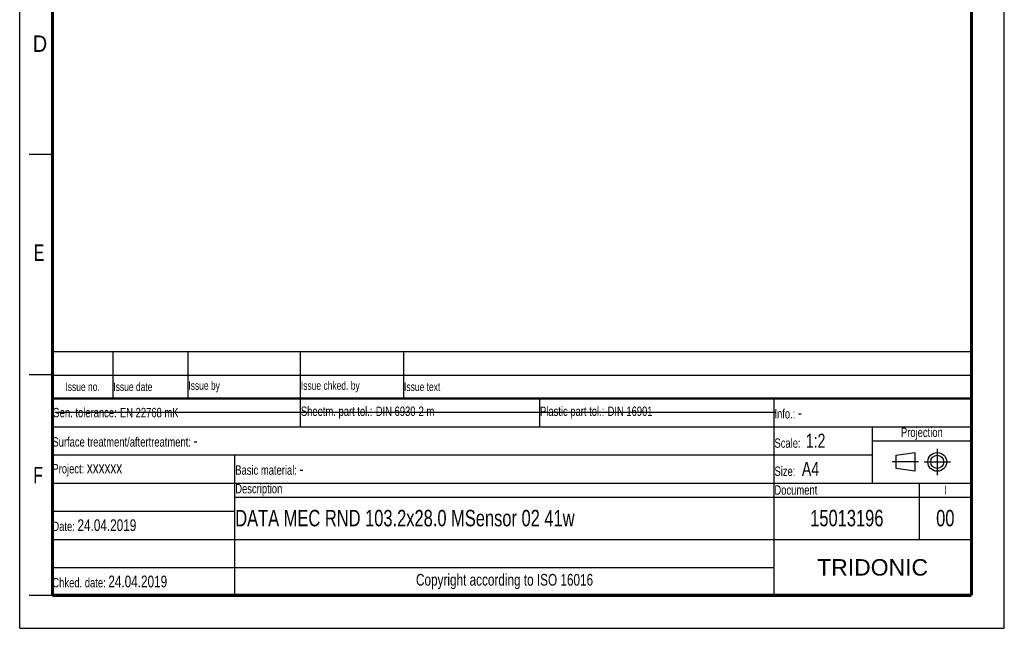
# Model space of a CAD drawing. Header units: millimetres. Extents: x 0 to 210, y 0 to 297.
# Tile 1 of 7: x 0 to 210, y 0 to 130. Entities that reach past the tile are written whole.
import ezdxf

# ---------------------------------------------------------------- set-up
doc = ezdxf.new("R2010")
doc.units = ezdxf.units.MM
doc.header["$LTSCALE"] = 19.36
doc.linetypes.add('CENTER', pattern=[0.6, 0.375, -0.075, 0.075, -0.075])
doc.layers.get('0').update_dxf_attribs({"linetype": 'CONTINUOUS'})
doc.layers.add('DEFAULT_1', color=7, linetype='CENTER')
doc.styles.add('TEXTSTYLE_2', font='txt', dxfattribs={"width": 0.75})
doc.styles.add('TEXTSTYLE_5', font='arial.ttf')

# ---------------------------------------------------------------- blocks, each defined once
blk = doc.blocks.new('PROJEKTIONSMETHODE_BL0', base_point=(192.31, 35.47))
at = {"color": 2, "linetype": 'Continuous'}
for p, q in [((186.91, 36.87), (190.91, 37.47)), ((186.91, 34.07), (186.91, 36.87)), ((190.91, 37.47), (190.91, 33.47)), ((190.91, 33.47), (186.91, 34.07))]:
    blk.add_line(p, q, dxfattribs=at)
for radius in [2, 1.4]:
    blk.add_circle((195.71, 35.47), radius, dxfattribs=at)
at = {"layer": 'DEFAULT_1', "color": 2, "linetype": 'CENTER'}
for p, q in [((195.71, 38.27), (195.71, 32.67)), ((191.71, 35.47), (186.11, 35.47)), ((192.91, 35.47), (198.5, 35.47))]:
    blk.add_line(p, q, dxfattribs=at)
blk = doc.blocks.new('*T16')
at = {"color": 0, "linetype": 'ByBlock', "lineweight": -2, "transparency": 16777216}
for p, q in [((0, 42), (196, 42)), ((0, 0), (0, 42)), ((53, 36), (53, 42)), ((104, 36), (104, 42)), ((154, 0), (154, 42)), ((196, 0), (196, 42)), ((0, 36), (196, 36)), ((175, 24), (175, 36)), ((175, 33), (196, 33)), ((0, 30), (175, 30)), ((39, 0), (39, 30)), ((0, 24), (196, 24)), ((185, 12), (185, 24)), ((39, 21), (196, 21)), ((0, 18), (39, 18)), ((0, 12), (196, 12)), ((0, 6), (154, 6)), ((0, 0), (196, 0))]:
    blk.add_line(p, q, dxfattribs=at)
at = {"color": 5, "linetype": 'Continuous', "transparency": 16777216}
for s, insert, char_height, width, attachment_point, style in [('Gen. tolerance:\\H2.5; \\H2.0;EN 22768 mK', (0.06, 39), 2, 52.88, 4, 'TEXTSTYLE_2'), ('Sheetm. part tol.:\\H2.5; \\H2.0;DIN 6930-2 m', (53.06, 39), 2, 50.88, 4, 'TEXTSTYLE_2'), ('Plastic part tol.:\\H2.5; \\H2.0;DIN 16901', (104.06, 39), 2, 49.88, 4, 'TEXTSTYLE_2'), ('Info.: \\H2.5;-', (154.06, 39), 2, 41.88, 4, 'TEXTSTYLE_2'), ('Projection', (185.5, 34.5), 2, 20.88, 5, 'TEXTSTYLE_2'), ('Surface treatment/aftertreatment: \\H2.5;-', (0.06, 33), 2, 153.88, 4, 'TEXTSTYLE_2'), ('Scale:  \\H3.0;1:2', (154.06, 33), 2, 20.88, 4, 'TEXTSTYLE_2'), ('Project: \\H2.5;xxxxxx', (0.06, 27), 2, 38.88, 4, 'TEXTSTYLE_2'), ('Basic material: \\H2.5;-', (39.06, 27), 2, 114.88, 4, 'TEXTSTYLE_2'), ('Size: \\H3.0; A4', (154.06, 27), 2, 20.88, 4, 'TEXTSTYLE_2'), ('Description', (39.06, 22.5), 2, 114.88, 4, 'TEXTSTYLE_2'), ('Document', (154.06, 22.5), 2, 30.88, 4, 'TEXTSTYLE_2'), ('I', (190.5, 22.5), 2, 10.88, 5, 'TEXTSTYLE_2'), ('Date: \\H2.5;24.04.2019', (0.06, 15), 2, 38.88, 4, 'TEXTSTYLE_2'), ('TRIDONIC', (175, 6), 3.5, 41.88, 5, 'TEXTSTYLE_5'), ('Chked. date: \\H2.5;24.04.2019', (0.06, 3), 2, 38.88, 4, 'TEXTSTYLE_2'), ('Copyright according to ISO 16016', (96.5, 3), 2.5, 114.88, 5, 'TEXTSTYLE_2')]:
    blk.add_mtext(s, dxfattribs=dict(at, insert=insert, char_height=char_height, width=width, attachment_point=attachment_point, style=style))
at = {"color": 7, "linetype": 'Continuous', "transparency": 16777216, "char_height": 3.5, "style": 'TEXTSTYLE_2'}
for s, insert, width, attachment_point in [('DATA MEC RND 103.2x28.0 MSensor 02 41w', (39.06, 16.5), 114.88, 4), ('15013196', (169.5, 16.5), 30.88, 5), ('00', (190.5, 16.5), 10.88, 5)]:
    blk.add_mtext(s, dxfattribs=dict(at, insert=insert, width=width, attachment_point=attachment_point))
blk = doc.blocks.new('*T17')
at = {"color": 0, "linetype": 'ByBlock', "lineweight": -2, "transparency": 16777216}
for p, q in [((0, 10), (196, 10)), ((0, 0), (0, 10)), ((13, 0), (13, 10)), ((29, 0), (29, 10)), ((53, 0), (53, 10)), ((75, 0), (75, 10)), ((196, 0), (196, 10)), ((0, 5), (196, 5)), ((0, 0), (196, 0))]:
    blk.add_line(p, q, dxfattribs=at)
at = {"color": 5, "linetype": 'Continuous', "transparency": 16777216, "char_height": 1.8, "style": 'TEXTSTYLE_2'}
for s, insert, width, attachment_point in [('Issue no.', (6.5, 2.5), 12.88, 5), ('Issue date ', (13.06, 2.5), 15.88, 4), ('Issue by ', (29.06, 2.5), 23.88, 4), ('Issue chked. by', (53.06, 2.5), 21.88, 4), ('Issue text ', (75.06, 2.5), 120.88, 4)]:
    blk.add_mtext(s, dxfattribs=dict(at, insert=insert, width=width, attachment_point=attachment_point))

msp = doc.modelspace()

# ---------------------------------------------------------------- linework, layer by layer
at = {"color": 2, "linetype": 'Continuous'}
for p, q in [((0, 0), (0, 297)), ((210, 0), (210, 297)), ((7, 101), (2, 101)), ((7, 54), (2, 54)), ((7, 7), (2, 7)), ((0, 0), (210, 0))]:
    msp.add_line(p, q, dxfattribs=at)
at = {"color": 7, "linetype": 'Continuous'}
msp.add_line((7.4681, 46.0424), (161.2681, 46.0424), dxfattribs=at)
for points, const_width in [([(7, 7), (7, 290)], 0.7), ([(203, 7), (203, 290)], 0.7), ([(7, 49), (203, 49)], 0.5), ([(7, 7), (203, 7)], 0.7)]:
    msp.add_lwpolyline(points, dxfattribs=dict(at, const_width=const_width))

# ---------------------------------------------------------------- block references
for name, p in [('*T17', (6.9136, 48.9602)), ('*T16', (6.9135, 6.9601))]:
    msp.add_blockref(name, p)
at = {"color": 2, "linetype": 'Continuous'}
msp.add_blockref('PROJEKTIONSMETHODE_BL0', (192.3051, 35.4697), dxfattribs=at)

# ---------------------------------------------------------------- texts
at = {"color": 5, "linetype": 'Continuous', "style": 'TEXTSTYLE_2'}
for s, width, p in [('D', 0.904762, (2.8073, 122.8572)), ('E', 0.714286, (3.0025, 78.3025)), ('F', 0.714286, (2.9222, 30.897))]:
    msp.add_text(s, height=3.5, dxfattribs=dict(at, width=width)).set_placement(p)

doc.saveas('drawing.dxf')
